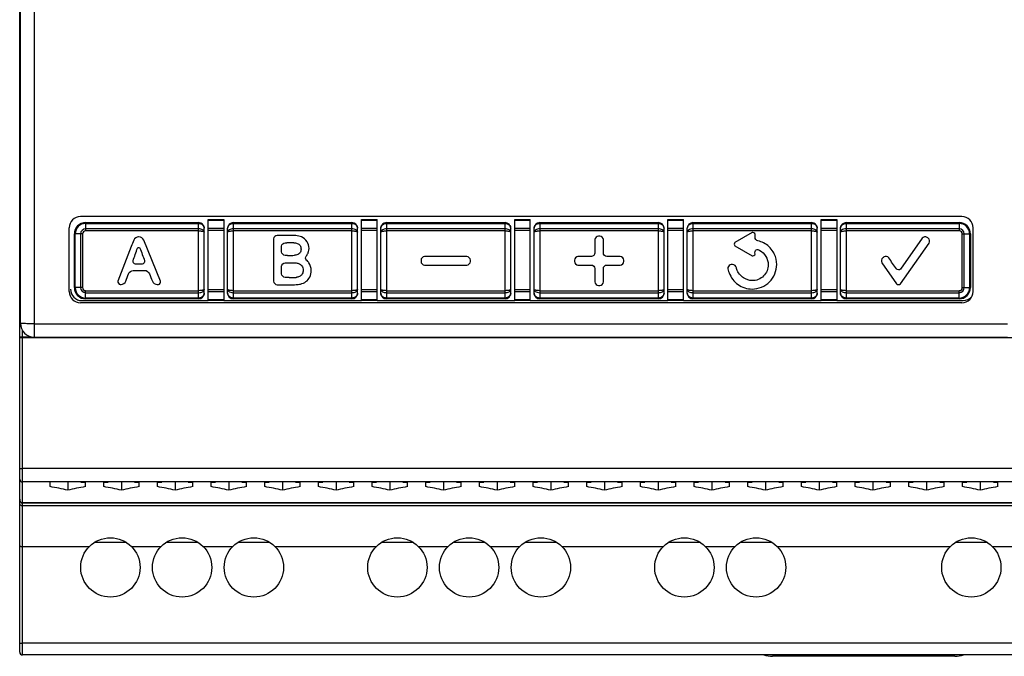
# Model space of a CAD drawing. Extents: x 0 to 420, y 0 to 297.
# Tile 4 of 9: x 144 to 214, y 105 to 150. Entities that reach past the tile are written whole.
import ezdxf

# ---------------------------------------------------------------- set-up
doc = ezdxf.new("R2010")
doc.units = 0
doc.header["$LTSCALE"] = 23.1
doc.layers.get('0').update_dxf_attribs({"linetype": 'CONTINUOUS'})
for name, color, linetype in [('02___PRT_ALL_AXES', 7, 'CONTINUOUS'), ('CHANFREINS', 7, 'CONTINUOUS'), ('CONGES', 7, 'CONTINUOUS')]:
    doc.layers.add(name, color=color, linetype=linetype)

msp = doc.modelspace()

# ---------------------------------------------------------------- linework, layer by layer
at = {"color": 9, "linetype": 'CONTINUOUS'}
for p, q in [((144.961, 127.11), (144.961, 172.11)), ((144.961, 128.067), (213.861, 128.067))]:
    msp.add_line(p, q, dxfattribs=at)
at = {"color": 7, "linetype": 'CONTINUOUS'}
for p, q in [((143.961, 128.11), (143.961, 171.11)), ((210.611, 135.66), (148.211, 135.66)), ((147.411, 130.36), (147.411, 134.86)), ((211.411, 130.36), (211.411, 134.86)), ((152.356, 134.22), (152.326, 134.22)), ((153.886, 131.09), (152.696, 133.99)), ((161.886, 134.08), (161.886, 131.08)), ((184.636, 134.03), (184.636, 133.08)), ((184.986, 134.28), (184.886, 134.28)), ((185.236, 133.08), (185.236, 134.03)), ((195.766, 134.53), (194.556, 133.83)), ((195.976, 134.18), (195.976, 134.4)), ((207.816, 134.13), (206.266, 131.94)), ((162.456, 133.16), (162.456, 133.56)), ((162.706, 133.81), (162.816, 133.81)), ((194.556, 133.58), (195.766, 132.88)), ((206.266, 130.9), (208.306, 133.78)), ((162.876, 132.91), (162.706, 132.91)), ((172.326, 132.58), (172.326, 132.48)), ((175.576, 132.83), (172.576, 132.83)), ((175.826, 132.48), (175.826, 132.58)), ((183.186, 132.58), (183.186, 132.48)), ((184.386, 132.83), (183.436, 132.83)), ((186.436, 132.83), (185.486, 132.83)), ((186.686, 132.48), (186.686, 132.58)), ((162.456, 131.6), (162.456, 132.14)), ((162.706, 132.38), (162.926, 132.38)), ((172.576, 132.23), (175.576, 132.23)), ((183.436, 132.23), (184.386, 132.23)), ((184.636, 131.98), (184.636, 131.03)), ((185.236, 131.03), (185.236, 131.98)), ((185.486, 132.23), (186.436, 132.23)), ((204.956, 132.39), (205.986, 130.9)), ((162.136, 130.83), (162.986, 130.83)), ((184.886, 130.78), (184.986, 130.78)), ((148.311, 129.71), (157.261, 129.71)), ((158.361, 129.71), (168.111, 129.71)), ((169.211, 129.71), (178.961, 129.71)), ((180.061, 129.71), (189.811, 129.71)), ((190.911, 129.71), (200.661, 129.71)), ((201.761, 129.71), (210.711, 129.71)), ((210.611, 129.56), (148.211, 129.56)), ((144.961, 127.11), (213.861, 127.11)), ((146.061, 116.528), (146.061, 116.816)), ((147.311, 116.86), (147.311, 116.276)), ((148.561, 116.528), (148.561, 116.816)), ((149.861, 116.528), (149.861, 116.816)), ((151.111, 116.86), (151.111, 116.276)), ((152.361, 116.528), (152.361, 116.816)), ((153.661, 116.528), (153.661, 116.816)), ((154.911, 116.86), (154.911, 116.276)), ((156.161, 116.528), (156.161, 116.816)), ((157.461, 116.528), (157.461, 116.816)), ((158.711, 116.86), (158.711, 116.276)), ((159.961, 116.528), (159.961, 116.816)), ((161.261, 116.528), (161.261, 116.816)), ((162.511, 116.86), (162.511, 116.276)), ((163.761, 116.528), (163.761, 116.816)), ((165.061, 116.528), (165.061, 116.816)), ((166.311, 116.86), (166.311, 116.276)), ((167.561, 116.528), (167.561, 116.816)), ((168.861, 116.528), (168.861, 116.816)), ((170.111, 116.86), (170.111, 116.276)), ((171.361, 116.528), (171.361, 116.816)), ((172.661, 116.528), (172.661, 116.816)), ((173.911, 116.86), (173.911, 116.276)), ((175.161, 116.528), (175.161, 116.816)), ((176.461, 116.528), (176.461, 116.816)), ((177.711, 116.86), (177.711, 116.276)), ((178.961, 116.528), (178.961, 116.816)), ((180.261, 116.528), (180.261, 116.816)), ((181.511, 116.86), (181.511, 116.276)), ((182.761, 116.528), (182.761, 116.816)), ((184.061, 116.528), (184.061, 116.816)), ((185.311, 116.86), (185.311, 116.276)), ((186.561, 116.528), (186.561, 116.816)), ((187.861, 116.528), (187.861, 116.816)), ((189.111, 116.86), (189.111, 116.276)), ((190.361, 116.528), (190.361, 116.816)), ((191.661, 116.528), (191.661, 116.816)), ((192.911, 116.86), (192.911, 116.276)), ((194.161, 116.528), (194.161, 116.816)), ((195.461, 116.528), (195.461, 116.816)), ((196.711, 116.86), (196.711, 116.276)), ((197.961, 116.528), (197.961, 116.816)), ((199.261, 116.528), (199.261, 116.816)), ((200.511, 116.86), (200.511, 116.276)), ((201.761, 116.528), (201.761, 116.816)), ((203.061, 116.528), (203.061, 116.816)), ((204.311, 116.86), (204.311, 116.276)), ((205.561, 116.528), (205.561, 116.816)), ((206.861, 116.528), (206.861, 116.816)), ((208.111, 116.86), (208.111, 116.276)), ((209.361, 116.528), (209.361, 116.816)), ((210.661, 116.528), (210.661, 116.816)), ((211.911, 116.86), (211.911, 116.276)), ((213.161, 116.528), (213.161, 116.816)), ((207.671, 104.51), (199.671, 104.51))]:
    msp.add_line(p, q, dxfattribs=at)
for centre, radius, start, end in [((148.211, 134.86), 0.8, 90, 180), ((210.611, 134.86), 0.8, 0, 90), ((162.551, -162.893), 297.222, 89.92, 90.08), ((162.945, 127.556), 6.773, 85.59241, 89.82637), ((162.8, 120.515), 13.294, 87.7765, 89.93197), ((162.86, 146.206), 13.297, 270.06822, 272.22331), ((163.231, 152.151), 20.803, 269.3252, 270.6748), ((163.026, 141.342), 10.513, 269.7828, 272.50873), ((148.211, 130.36), 0.8, 180, 270), ((210.611, 130.36), 0.8, 270, 360), ((144.961, 128.11), 1, 180, 270), ((197.221, 106.51), 2, 251.91808, 270), ((210.121, 106.51), 2, 270, 288.08192)]:
    msp.add_arc(centre, radius, start, end, dxfattribs=at)
for centre, start_param, end_param in [((142.114, 108.86), 1.186349, 1.281961), ((152.508, 108.86), 1.859632, 1.955244), ((147.114, 108.86), 1.466192, 1.48875), ((151.308, 108.86), 1.652843, 1.675401), ((145.914, 108.86), 1.186349, 1.281961), ((156.308, 108.86), 1.859632, 1.955244), ((150.914, 108.86), 1.466192, 1.48875), ((155.108, 108.86), 1.652843, 1.675401), ((149.714, 108.86), 1.186349, 1.281961), ((160.108, 108.86), 1.859632, 1.955244), ((154.714, 108.86), 1.466192, 1.48875), ((158.908, 108.86), 1.652843, 1.675401), ((153.514, 108.86), 1.186349, 1.281961), ((163.908, 108.86), 1.859632, 1.955244), ((158.514, 108.86), 1.466192, 1.48875), ((162.708, 108.86), 1.652843, 1.675401), ((157.314, 108.86), 1.186349, 1.281961), ((167.708, 108.86), 1.859632, 1.955244), ((162.314, 108.86), 1.466192, 1.48875), ((166.508, 108.86), 1.652843, 1.675401), ((161.114, 108.86), 1.186349, 1.281961), ((171.508, 108.86), 1.859632, 1.955244), ((166.114, 108.86), 1.466192, 1.48875), ((170.308, 108.86), 1.652843, 1.675401), ((164.914, 108.86), 1.186349, 1.281961), ((175.308, 108.86), 1.859632, 1.955244), ((169.914, 108.86), 1.466192, 1.48875), ((174.108, 108.86), 1.652843, 1.675401), ((168.714, 108.86), 1.186349, 1.281961), ((179.108, 108.86), 1.859632, 1.955244), ((173.714, 108.86), 1.466192, 1.48875), ((177.908, 108.86), 1.652843, 1.675401), ((172.514, 108.86), 1.186349, 1.281961), ((182.908, 108.86), 1.859632, 1.955244), ((177.514, 108.86), 1.466192, 1.48875), ((181.708, 108.86), 1.652843, 1.675401), ((176.314, 108.86), 1.186349, 1.281961), ((186.708, 108.86), 1.859632, 1.955244), ((181.314, 108.86), 1.466192, 1.48875), ((185.508, 108.86), 1.652843, 1.675401), ((180.114, 108.86), 1.186349, 1.281961), ((190.508, 108.86), 1.859632, 1.955244), ((185.114, 108.86), 1.466192, 1.48875), ((189.308, 108.86), 1.652843, 1.675401), ((183.914, 108.86), 1.186349, 1.281961), ((194.308, 108.86), 1.859632, 1.955244), ((188.914, 108.86), 1.466192, 1.48875), ((193.108, 108.86), 1.652843, 1.675401), ((187.714, 108.86), 1.186349, 1.281961), ((198.108, 108.86), 1.859632, 1.955244), ((192.714, 108.86), 1.466192, 1.48875), ((196.908, 108.86), 1.652843, 1.675401), ((191.514, 108.86), 1.186349, 1.281961), ((201.908, 108.86), 1.859632, 1.955244), ((196.514, 108.86), 1.466192, 1.48875), ((200.708, 108.86), 1.652843, 1.675401), ((195.314, 108.86), 1.186349, 1.281961), ((205.708, 108.86), 1.859632, 1.955244), ((200.314, 108.86), 1.466192, 1.48875), ((204.508, 108.86), 1.652843, 1.675401), ((199.114, 108.86), 1.186349, 1.281961), ((209.508, 108.86), 1.859632, 1.955244), ((204.114, 108.86), 1.466192, 1.48875), ((208.308, 108.86), 1.652843, 1.675401), ((202.914, 108.86), 1.186349, 1.281961), ((213.308, 108.86), 1.859632, 1.955244), ((207.914, 108.86), 1.466192, 1.48875), ((212.108, 108.86), 1.652843, 1.675401), ((206.714, 108.86), 1.186349, 1.281961), ((217.108, 108.86), 1.859632, 1.955244), ((211.714, 108.86), 1.466192, 1.48875)]:
    msp.add_ellipse(centre, major_axis=(13.856, 0), ratio=0.57735, start_param=start_param, end_param=end_param, dxfattribs=at)
for points in [[(195.976, 134.4), (195.976, 134.482), (195.837, 134.571), (195.766, 134.53)], [(152.326, 134.22), (152.189, 134.221), (152.035, 134.117), (151.986, 133.99)], [(152.696, 133.99), (152.644, 134.116), (152.493, 134.219), (152.356, 134.22)], [(162.136, 134.33), (162.018, 134.33), (161.886, 134.197), (161.886, 134.08)], [(184.886, 134.28), (184.768, 134.28), (184.636, 134.147), (184.636, 134.03)], [(185.236, 134.03), (185.236, 134.147), (185.104, 134.28), (184.986, 134.28)], [(196.176, 133.94), (196.074, 133.96), (195.976, 134.075), (195.976, 134.18)], [(208.166, 134.19), (208.069, 134.257), (207.884, 134.226), (207.816, 134.13)], [(208.246, 134.13), (208.218, 134.149), (208.193, 134.17), (208.166, 134.19)], [(208.306, 133.78), (208.374, 133.876), (208.343, 134.062), (208.246, 134.13)], [(151.936, 132.53), (152.041, 132.83), (152.15, 133.129), (152.256, 133.43)], [(152.256, 133.43), (152.274, 133.483), (152.406, 133.483), (152.426, 133.43)], [(152.426, 133.43), (152.536, 133.13), (152.645, 132.829), (152.756, 132.53)], [(162.456, 133.56), (162.456, 133.677), (162.588, 133.81), (162.706, 133.81)], [(162.706, 132.91), (162.588, 132.91), (162.456, 133.042), (162.456, 133.16)], [(194.556, 133.83), (194.484, 133.788), (194.484, 133.621), (194.556, 133.58)], [(196.176, 133.33), (196.226, 133.315), (196.27, 133.285), (196.316, 133.26)], [(152.106, 132.29), (152.008, 132.29), (151.903, 132.437), (151.936, 132.53)], [(152.756, 132.53), (152.79, 132.438), (152.684, 132.287), (152.586, 132.29)], [(164.226, 132.58), (164.144, 132.626), (164.133, 132.801), (164.206, 132.86)], [(164.386, 132.38), (164.334, 132.448), (164.3, 132.537), (164.226, 132.58)], [(172.576, 132.83), (172.458, 132.83), (172.326, 132.697), (172.326, 132.58)], [(172.326, 132.48), (172.326, 132.362), (172.458, 132.23), (172.576, 132.23)], [(175.826, 132.58), (175.826, 132.697), (175.694, 132.83), (175.576, 132.83)], [(175.576, 132.23), (175.694, 132.23), (175.826, 132.362), (175.826, 132.48)], [(183.436, 132.83), (183.318, 132.83), (183.186, 132.697), (183.186, 132.58)], [(183.186, 132.48), (183.186, 132.362), (183.318, 132.23), (183.436, 132.23)], [(184.636, 133.08), (184.636, 132.962), (184.504, 132.83), (184.386, 132.83)], [(185.486, 132.83), (185.368, 132.83), (185.236, 132.962), (185.236, 133.08)], [(186.686, 132.58), (186.686, 132.697), (186.554, 132.83), (186.436, 132.83)], [(186.436, 132.23), (186.554, 132.23), (186.686, 132.362), (186.686, 132.48)], [(195.766, 132.88), (195.836, 132.839), (195.975, 132.919), (195.976, 133)], [(205.016, 132.74), (204.919, 132.672), (204.888, 132.487), (204.956, 132.39)], [(205.106, 132.8), (205.076, 132.779), (205.045, 132.76), (205.016, 132.74)], [(205.446, 132.74), (205.381, 132.835), (205.2, 132.865), (205.106, 132.8)], [(205.986, 131.95), (205.806, 132.213), (205.625, 132.476), (205.446, 132.74)], [(151.616, 131.61), (151.662, 131.737), (151.81, 131.847), (151.946, 131.85)], [(151.946, 131.85), (152.216, 131.854), (152.486, 131.85), (152.756, 131.85)], [(152.586, 132.29), (152.426, 132.294), (152.266, 132.29), (152.106, 132.29)], [(152.756, 131.85), (152.894, 131.848), (153.046, 131.739), (153.096, 131.61)], [(162.456, 132.14), (162.456, 132.255), (162.59, 132.38), (162.706, 132.38)], [(162.926, 132.38), (163.094, 132.38), (163.262, 132.384), (163.431, 132.38)], [(184.386, 132.23), (184.504, 132.23), (184.636, 132.097), (184.636, 131.98)], [(185.236, 131.98), (185.236, 132.097), (185.368, 132.23), (185.486, 132.23)], [(194.386, 132.26), (194.352, 132.259), (194.319, 132.26), (194.286, 132.26)], [(194.656, 132.03), (194.645, 132.147), (194.504, 132.261), (194.386, 132.26)], [(194.686, 131.92), (194.674, 131.956), (194.666, 131.993), (194.656, 132.03)], [(195.171, 131.321), (194.943, 131.468), (194.761, 131.682), (194.686, 131.92)], [(206.266, 131.94), (206.212, 131.863), (206.038, 131.872), (205.986, 131.95)], [(150.866, 131.09), (150.831, 131), (150.93, 130.851), (151.026, 130.85)], [(151.086, 130.85), (151.224, 130.85), (151.378, 130.959), (151.426, 131.09)], [(151.426, 131.09), (151.489, 131.263), (151.553, 131.436), (151.616, 131.61)], [(153.096, 131.61), (153.163, 131.435), (153.239, 131.264), (153.306, 131.09)], [(153.306, 131.09), (153.356, 130.96), (153.507, 130.851), (153.646, 130.85)], [(153.736, 130.85), (153.83, 130.853), (153.921, 131.002), (153.886, 131.09)], [(161.886, 131.08), (161.886, 130.962), (162.018, 130.83), (162.136, 130.83)], [(162.706, 131.35), (162.588, 131.35), (162.456, 131.482), (162.456, 131.6)], [(162.986, 131.35), (162.892, 131.351), (162.799, 131.35), (162.706, 131.35)], [(151.026, 130.85), (151.046, 130.849), (151.066, 130.85), (151.086, 130.85)], [(153.646, 130.85), (153.676, 130.849), (153.706, 130.85), (153.736, 130.85)], [(184.636, 131.03), (184.636, 130.912), (184.768, 130.78), (184.886, 130.78)], [(184.986, 130.78), (185.104, 130.78), (185.236, 130.912), (185.236, 131.03)], [(205.986, 130.9), (206.039, 130.823), (206.212, 130.823), (206.266, 130.9)]]:
    msp.add_open_spline(points, degree=3, dxfattribs=at)
for points, knots in [([(151.986, 133.99), (151.928, 133.838), (151.553, 132.872), (151.179, 131.906), (150.866, 131.09)], [0, 0, 0, 0, 0.15625, 1, 1, 1, 1]), ([(164.206, 132.86), (164.234, 132.89), (164.289, 132.998), (164.379, 133.172), (164.42, 133.496), (164.295, 133.915), (163.912, 134.247), (163.601, 134.298), (163.466, 134.31)], [0, 0, 0, 0, 0.062264, 0.178009, 0.291903, 0.539691, 0.798075, 1, 1, 1, 1]), ([(197.337, 133.024), (197.312, 133.075), (197.135, 133.396), (196.747, 133.764), (196.316, 133.905), (196.176, 133.94)], [0, 0, 0, 0, 0.109391, 0.714349, 1, 1, 1, 1]), ([(163.316, 133.8), (163.399, 133.797), (163.568, 133.789), (163.794, 133.623), (163.851, 133.351), (163.809, 133.162), (163.756, 133.09)], [0, 0, 0, 0, 0.239492, 0.477847, 0.740715, 1, 1, 1, 1]), ([(196.316, 133.26), (196.655, 133.074), (197.088, 132.352), (196.659, 131.376), (195.871, 131.022), (195.353, 131.203), (195.171, 131.321)], [0, 0, 0, 0, 0.331395, 0.580118, 0.828664, 1, 1, 1, 1]), ([(195.976, 133), (195.963, 133.062), (195.939, 133.21), (196.098, 133.351), (196.176, 133.33)], [0, 0, 0, 0, 0.443265, 1, 1, 1, 1]), ([(163.756, 133.09), (163.703, 133.018), (163.568, 132.943), (163.429, 132.923), (163.376, 132.92)], [0, 0, 0, 0, 0.624396, 1, 1, 1, 1]), ([(194.146, 131.67), (194.264, 131.347), (194.716, 130.754), (195.866, 130.383), (197.139, 130.902), (197.621, 132.082), (197.453, 132.789), (197.337, 133.024)], [0, 0, 0, 0, 0.186861, 0.37794, 0.618574, 0.85932, 1, 1, 1, 1]), ([(163.431, 132.38), (163.508, 132.375), (163.683, 132.349), (163.931, 132.18), (164.004, 131.879), (163.946, 131.612), (163.774, 131.415), (163.595, 131.372), (163.494, 131.352), (163.476, 131.35)], [0, 0, 0, 0, 0.141714, 0.323039, 0.511664, 0.673569, 0.810796, 0.96632, 1, 1, 1, 1]), ([(163.486, 130.84), (163.588, 130.846), (163.83, 130.875), (164.201, 131.02), (164.48, 131.382), (164.6, 131.866), (164.5, 132.229), (164.386, 132.38)], [0, 0, 0, 0, 0.140863, 0.333535, 0.525973, 0.74136, 1, 1, 1, 1]), ([(194.286, 132.26), (194.184, 132.259), (193.961, 132.025), (194.1, 131.794), (194.146, 131.67)], [0, 0, 0, 0, 0.435024, 1, 1, 1, 1])]:
    msp.add_open_spline(points, degree=3, knots=knots, dxfattribs=at)
at = {"color": 9, "linetype": 'CONTINUOUS'}
msp.add_open_spline([(144.961, 128.067), (144.896, 128.067), (144.768, 128.068), (144.583, 128.07), (144.412, 128.074), (144.263, 128.079), (144.154, 128.084), (144.082, 128.089), (144.04, 128.093), (144.007, 128.097), (143.982, 128.101), (143.969, 128.104), (143.961, 128.107), (143.961, 128.11)], degree=3, knots=[0, 0, 0, 0, 0.194283, 0.38148, 0.553808, 0.70489, 0.829038, 0.879434, 0.92143, 0.954622, 0.978708, 0.993643, 1, 1, 1, 1], dxfattribs=at)
at = {"layer": '02___PRT_ALL_AXES', "color": 9, "linetype": 'CONTINUOUS'}
for p, q in [((151.467, 112.571), (149.195, 112.571)), ((151.817, 112.293), (153.924, 112.293)), ((156.547, 112.571), (154.275, 112.571)), ((156.897, 112.293), (159.004, 112.293)), ((161.627, 112.571), (159.355, 112.571)), ((161.977, 112.293), (169.164, 112.293)), ((171.787, 112.571), (169.515, 112.571)), ((172.137, 112.293), (174.244, 112.293)), ((176.867, 112.571), (174.595, 112.571)), ((177.217, 112.293), (179.324, 112.293)), ((181.947, 112.571), (179.675, 112.571)), ((182.297, 112.293), (189.484, 112.293)), ((192.107, 112.571), (189.835, 112.571)), ((192.457, 112.293), (194.564, 112.293)), ((197.187, 112.571), (194.915, 112.571)), ((197.537, 112.293), (209.804, 112.293)), ((212.427, 112.571), (210.155, 112.571)), ((212.777, 112.293), (214.884, 112.293))]:
    msp.add_line(p, q, dxfattribs=at)
at = {"layer": '02___PRT_ALL_AXES', "color": 7, "linetype": 'CONTINUOUS'}
for centre in [(150.331, 110.81), (155.411, 110.81), (160.491, 110.81), (170.651, 110.81), (175.731, 110.81), (180.811, 110.81), (190.971, 110.81), (196.051, 110.81), (211.291, 110.81)]:
    msp.add_circle(centre, 2.1, dxfattribs=at)
at = {"layer": 'CHANFREINS', "color": 7, "linetype": 'CONTINUOUS'}
for p, q in [((199.171, 104.51), (199.171, 104.61)), ((199.671, 104.51), (199.671, 104.61)), ((207.671, 104.61), (207.671, 104.51)), ((208.171, 104.61), (208.171, 104.51)), ((199.671, 104.51), (197.221, 104.51)), ((210.121, 104.51), (207.671, 104.51))]:
    msp.add_line(p, q, dxfattribs=at)
at = {"layer": 'CONGES', "color": 7, "linetype": 'CONTINUOUS'}
for p, q in [((143.911, 104.81), (143.911, 194.41)), ((157.261, 129.71), (157.261, 135.46)), ((157.261, 135.46), (158.361, 135.46)), ((158.361, 135.46), (158.361, 129.71)), ((168.111, 129.71), (168.111, 135.46)), ((168.111, 135.46), (169.211, 135.46)), ((169.211, 129.71), (169.211, 135.46)), ((178.961, 129.71), (178.961, 135.46)), ((178.961, 135.46), (180.061, 135.46)), ((180.061, 129.71), (180.061, 135.46)), ((189.811, 129.71), (189.811, 135.46)), ((189.811, 135.46), (190.911, 135.46)), ((190.911, 129.71), (190.911, 135.46)), ((200.661, 135.46), (201.761, 135.46)), ((200.661, 129.71), (200.661, 135.46)), ((201.761, 135.46), (201.761, 129.71)), ((148.581, 135.23), (156.581, 135.23)), ((156.981, 130.23), (156.981, 134.83)), ((158.631, 130.23), (158.631, 134.83)), ((159.031, 135.23), (167.431, 135.23)), ((167.831, 130.23), (167.831, 134.83)), ((169.481, 130.23), (169.481, 134.83)), ((169.881, 135.23), (178.281, 135.23)), ((178.681, 130.23), (178.681, 134.83)), ((180.331, 130.23), (180.331, 134.83)), ((180.731, 135.23), (189.131, 135.23)), ((189.531, 130.23), (189.531, 134.83)), ((191.181, 130.23), (191.181, 134.83)), ((191.581, 135.23), (199.981, 135.23)), ((200.381, 130.23), (200.381, 134.83)), ((202.031, 130.23), (202.031, 134.83)), ((202.431, 135.23), (210.431, 135.23)), ((147.781, 130.63), (147.781, 134.43)), ((211.231, 134.43), (211.231, 130.63)), ((156.581, 129.83), (148.581, 129.83)), ((158.361, 129.71), (157.261, 129.71)), ((167.431, 129.83), (159.031, 129.83)), ((169.211, 129.71), (168.111, 129.71)), ((178.281, 129.83), (169.881, 129.83)), ((180.061, 129.71), (178.961, 129.71)), ((189.131, 129.83), (180.731, 129.83)), ((190.911, 129.71), (189.811, 129.71)), ((199.981, 129.83), (191.581, 129.83)), ((201.761, 129.71), (200.661, 129.71)), ((210.431, 129.83), (202.431, 129.83)), ((268.311, 116.86), (144.111, 116.86)), ((268.311, 115.357), (144.111, 115.357)), ((268.311, 104.61), (144.111, 104.61))]:
    msp.add_line(p, q, dxfattribs=at)
at = {"layer": 'CONGES', "color": 9, "linetype": 'CONTINUOUS'}
for p, q in [((157.261, 135.401), (158.361, 135.401)), ((168.111, 135.401), (169.211, 135.401)), ((178.961, 135.401), (180.061, 135.401)), ((189.811, 135.401), (190.911, 135.401)), ((200.661, 135.401), (201.761, 135.401)), ((148.581, 135.23), (148.581, 134.647)), ((148.581, 135.171), (156.581, 135.171)), ((156.581, 134.788), (148.581, 134.788)), ((156.581, 134.647), (148.581, 134.647)), ((156.581, 129.83), (156.581, 135.23)), ((158.361, 134.818), (157.261, 134.818)), ((158.361, 134.677), (157.261, 134.677)), ((159.031, 135.23), (159.031, 129.83)), ((159.031, 135.171), (167.431, 135.171)), ((167.431, 134.788), (159.031, 134.788)), ((167.431, 134.647), (159.031, 134.647)), ((167.431, 129.83), (167.431, 135.23)), ((169.211, 134.818), (168.111, 134.818)), ((169.211, 134.677), (168.111, 134.677)), ((169.881, 135.23), (169.881, 129.83)), ((169.881, 135.171), (178.281, 135.171)), ((178.281, 134.788), (169.881, 134.788)), ((178.281, 134.647), (169.881, 134.647)), ((178.281, 129.83), (178.281, 135.23)), ((180.061, 134.818), (178.961, 134.818)), ((180.061, 134.677), (178.961, 134.677)), ((180.731, 135.23), (180.731, 129.83)), ((180.731, 135.171), (189.131, 135.171)), ((189.131, 134.788), (180.731, 134.788)), ((189.131, 134.647), (180.731, 134.647)), ((189.131, 129.83), (189.131, 135.23)), ((190.911, 134.818), (189.811, 134.818)), ((190.911, 134.677), (189.811, 134.677)), ((191.581, 135.23), (191.581, 129.83)), ((191.581, 135.171), (199.981, 135.171)), ((199.981, 134.788), (191.581, 134.788)), ((199.981, 134.647), (191.581, 134.647)), ((199.981, 129.83), (199.981, 135.23)), ((201.761, 134.818), (200.661, 134.818)), ((201.761, 134.677), (200.661, 134.677)), ((202.431, 135.23), (202.431, 129.83)), ((202.431, 135.171), (210.431, 135.171)), ((210.431, 134.788), (202.431, 134.788)), ((210.431, 134.647), (202.431, 134.647)), ((210.431, 135.23), (210.431, 134.647)), ((148.364, 134.43), (147.781, 134.43)), ((147.839, 130.63), (147.839, 134.43)), ((148.222, 134.43), (148.222, 130.63)), ((148.364, 134.43), (148.364, 130.63)), ((210.648, 134.43), (211.231, 134.43)), ((210.648, 130.63), (210.648, 134.43)), ((210.789, 130.63), (210.789, 134.43)), ((211.172, 134.43), (211.172, 130.63)), ((148.364, 130.63), (147.781, 130.63)), ((148.581, 129.83), (148.581, 130.412)), ((148.581, 130.412), (156.581, 130.412)), ((157.261, 130.492), (158.361, 130.492)), ((159.031, 130.412), (167.431, 130.412)), ((168.111, 130.492), (169.211, 130.492)), ((169.881, 130.412), (178.281, 130.412)), ((178.961, 130.492), (180.061, 130.492)), ((180.731, 130.412), (189.131, 130.412)), ((189.811, 130.492), (190.911, 130.492)), ((191.581, 130.412), (199.981, 130.412)), ((200.661, 130.492), (201.761, 130.492)), ((202.431, 130.412), (210.431, 130.412)), ((210.431, 129.83), (210.431, 130.412)), ((210.648, 130.63), (211.231, 130.63)), ((148.581, 130.271), (156.581, 130.271)), ((156.581, 129.888), (148.581, 129.888)), ((157.261, 130.351), (158.361, 130.351)), ((158.361, 129.768), (157.261, 129.768)), ((159.031, 130.271), (167.431, 130.271)), ((167.431, 129.888), (159.031, 129.888)), ((168.111, 130.351), (169.211, 130.351)), ((169.211, 129.768), (168.111, 129.768)), ((169.881, 130.271), (178.281, 130.271)), ((178.281, 129.888), (169.881, 129.888)), ((178.961, 130.351), (180.061, 130.351)), ((180.061, 129.768), (178.961, 129.768)), ((180.731, 130.271), (189.131, 130.271)), ((189.131, 129.888), (180.731, 129.888)), ((189.811, 130.351), (190.911, 130.351)), ((190.911, 129.768), (189.811, 129.768)), ((191.581, 130.271), (199.981, 130.271)), ((199.981, 129.888), (191.581, 129.888)), ((200.661, 130.351), (201.761, 130.351)), ((201.761, 129.768), (200.661, 129.768)), ((202.431, 130.271), (210.431, 130.271)), ((210.431, 129.888), (202.431, 129.888)), ((144.111, 104.61), (144.111, 127.589)), ((143.911, 127.136), (144.747, 127.136)), ((268.311, 127.083), (144.111, 127.083)), ((268.311, 117.807), (144.111, 117.807)), ((268.311, 115.375), (144.111, 115.375)), ((144.111, 115.194), (268.311, 115.194)), ((144.111, 112.293), (148.844, 112.293)), ((268.311, 105.436), (144.111, 105.436))]:
    msp.add_line(p, q, dxfattribs=at)
at = {"layer": 'CONGES', "color": 7, "linetype": 'CONTINUOUS'}
msp.add_lwpolyline([(143.911, 115.647), (143.913, 115.603), (143.921, 115.552), (143.935, 115.503), (143.956, 115.459), (143.982, 115.42), (144.015, 115.389), (144.054, 115.367), (144.096, 115.357), (144.111, 115.357)], dxfattribs=at)
for centre, radius, start, end in [((148.581, 134.43), 0.8, 90, 180), ((156.581, 134.83), 0.4, 0, 90), ((159.031, 134.83), 0.4, 90, 180), ((167.431, 134.83), 0.4, 0, 90), ((169.881, 134.83), 0.4, 90, 180), ((178.281, 134.83), 0.4, 0, 90), ((180.731, 134.83), 0.4, 90, 180), ((189.131, 134.83), 0.4, 0, 90), ((191.581, 134.83), 0.4, 90, 180), ((199.981, 134.83), 0.4, 0, 90), ((202.431, 134.83), 0.4, 90, 180), ((210.431, 134.43), 0.8, 0, 90), ((148.311, 130.51), 0.8, 180, 270), ((148.581, 130.63), 0.8, 180, 270), ((210.431, 130.63), 0.8, 270, 360), ((156.581, 130.23), 0.4, 270, 360), ((159.031, 130.23), 0.4, 180, 270), ((167.431, 130.23), 0.4, 270, 360), ((169.881, 130.23), 0.4, 180, 270), ((178.281, 130.23), 0.4, 270, 360), ((180.731, 130.23), 0.4, 180, 270), ((189.131, 130.23), 0.4, 270, 360), ((191.581, 130.23), 0.4, 180, 270), ((199.981, 130.23), 0.4, 270, 360), ((202.431, 130.23), 0.4, 180, 270), ((210.711, 130.51), 0.8, 270, 320.48311), ((144.111, 117.06), 0.2, 180, 270), ((144.111, 104.81), 0.2, 180, 270)]:
    msp.add_arc(centre, radius, start, end, dxfattribs=at)
at = {"layer": 'CONGES', "color": 9, "linetype": 'CONTINUOUS'}
for centre, radius, start, end in [((148.581, 134.43), 0.741, 90.00001, 180), ((148.581, 134.43), 0.359, 90, 180), ((148.581, 134.43), 0.217, 90, 180), ((210.431, 134.43), 0.741, 0, 90), ((210.431, 134.43), 0.359, 0, 90), ((210.431, 134.43), 0.217, 0, 90), ((148.581, 130.63), 0.741, 180, 270), ((148.581, 130.63), 0.359, 180, 270), ((148.581, 130.63), 0.217, 180, 270), ((210.431, 130.63), 0.741, 270.00001, 360), ((210.431, 130.63), 0.359, 270, 360), ((210.431, 130.63), 0.217, 270, 360)]:
    msp.add_arc(centre, radius, start, end, dxfattribs=at)
for points, knots in [([(156.581, 135.171), (156.633, 135.171), (156.736, 135.154), (156.869, 135.079), (156.959, 134.966), (156.981, 134.874), (156.981, 134.83)], [0, 0, 0, 0, 0.270478, 0.529036, 0.770661, 1, 1, 1, 1]), ([(156.981, 134.564), (156.981, 134.578), (156.975, 134.609), (156.952, 134.652), (156.914, 134.691), (156.844, 134.738), (156.731, 134.778), (156.633, 134.788), (156.581, 134.788)], [0, 0, 0, 0, 0.087945, 0.183102, 0.289594, 0.409819, 0.68823, 1, 1, 1, 1]), ([(156.581, 134.647), (156.632, 134.647), (156.707, 134.644), (156.802, 134.633), (156.862, 134.624), (156.912, 134.611), (156.951, 134.597), (156.981, 134.578), (156.981, 134.564)], [0, 0, 0, 0, 0.368833, 0.535366, 0.68169, 0.803178, 0.896584, 1, 1, 1, 1]), ([(158.631, 134.83), (158.631, 134.874), (158.653, 134.966), (158.743, 135.079), (158.876, 135.154), (158.979, 135.171), (159.031, 135.171)], [0, 0, 0, 0, 0.229533, 0.471204, 0.72975, 1, 1, 1, 1]), ([(159.031, 134.788), (158.979, 134.788), (158.881, 134.778), (158.768, 134.738), (158.698, 134.691), (158.66, 134.652), (158.636, 134.609), (158.631, 134.578), (158.631, 134.564)], [0, 0, 0, 0, 0.311782, 0.590174, 0.710405, 0.816902, 0.912061, 1, 1, 1, 1]), ([(158.631, 134.564), (158.631, 134.578), (158.661, 134.597), (158.7, 134.611), (158.75, 134.624), (158.81, 134.633), (158.904, 134.644), (158.979, 134.647), (159.031, 134.647)], [0, 0, 0, 0, 0.103415, 0.19682, 0.318311, 0.464632, 0.631163, 1, 1, 1, 1]), ([(167.431, 135.171), (167.483, 135.171), (167.586, 135.154), (167.719, 135.079), (167.809, 134.966), (167.831, 134.874), (167.831, 134.83)], [0, 0, 0, 0, 0.270478, 0.529036, 0.770661, 1, 1, 1, 1]), ([(167.831, 134.564), (167.831, 134.578), (167.825, 134.609), (167.802, 134.652), (167.764, 134.691), (167.694, 134.738), (167.581, 134.778), (167.483, 134.788), (167.431, 134.788)], [0, 0, 0, 0, 0.087945, 0.183102, 0.289594, 0.409819, 0.68823, 1, 1, 1, 1]), ([(167.431, 134.647), (167.482, 134.647), (167.557, 134.644), (167.652, 134.633), (167.712, 134.624), (167.762, 134.611), (167.801, 134.597), (167.831, 134.578), (167.831, 134.564)], [0, 0, 0, 0, 0.368833, 0.535366, 0.68169, 0.803178, 0.896584, 1, 1, 1, 1]), ([(169.481, 134.83), (169.481, 134.874), (169.503, 134.966), (169.593, 135.079), (169.726, 135.154), (169.829, 135.171), (169.881, 135.171)], [0, 0, 0, 0, 0.229533, 0.471204, 0.72975, 1, 1, 1, 1]), ([(169.881, 134.788), (169.829, 134.788), (169.731, 134.778), (169.618, 134.738), (169.548, 134.691), (169.51, 134.652), (169.486, 134.609), (169.481, 134.578), (169.481, 134.564)], [0, 0, 0, 0, 0.311782, 0.590174, 0.710405, 0.816902, 0.912061, 1, 1, 1, 1]), ([(169.481, 134.564), (169.481, 134.578), (169.511, 134.597), (169.55, 134.611), (169.6, 134.624), (169.66, 134.633), (169.754, 134.644), (169.829, 134.647), (169.881, 134.647)], [0, 0, 0, 0, 0.103415, 0.19682, 0.318311, 0.464632, 0.631163, 1, 1, 1, 1]), ([(178.281, 135.171), (178.333, 135.171), (178.436, 135.154), (178.569, 135.079), (178.659, 134.966), (178.681, 134.874), (178.681, 134.83)], [0, 0, 0, 0, 0.270478, 0.529036, 0.770661, 1, 1, 1, 1]), ([(178.681, 134.564), (178.681, 134.578), (178.675, 134.609), (178.652, 134.652), (178.614, 134.691), (178.544, 134.738), (178.431, 134.778), (178.333, 134.788), (178.281, 134.788)], [0, 0, 0, 0, 0.087945, 0.183102, 0.289594, 0.409819, 0.68823, 1, 1, 1, 1]), ([(178.281, 134.647), (178.332, 134.647), (178.407, 134.644), (178.502, 134.633), (178.562, 134.624), (178.612, 134.611), (178.651, 134.597), (178.681, 134.578), (178.681, 134.564)], [0, 0, 0, 0, 0.368833, 0.535366, 0.68169, 0.803178, 0.896584, 1, 1, 1, 1]), ([(180.331, 134.83), (180.331, 134.874), (180.353, 134.966), (180.443, 135.079), (180.576, 135.154), (180.679, 135.171), (180.731, 135.171)], [0, 0, 0, 0, 0.229533, 0.471204, 0.72975, 1, 1, 1, 1]), ([(180.731, 134.788), (180.679, 134.788), (180.581, 134.778), (180.468, 134.738), (180.398, 134.691), (180.36, 134.652), (180.336, 134.609), (180.331, 134.578), (180.331, 134.564)], [0, 0, 0, 0, 0.311782, 0.590174, 0.710405, 0.816902, 0.912061, 1, 1, 1, 1]), ([(180.331, 134.564), (180.331, 134.578), (180.361, 134.597), (180.4, 134.611), (180.45, 134.624), (180.51, 134.633), (180.604, 134.644), (180.679, 134.647), (180.731, 134.647)], [0, 0, 0, 0, 0.103415, 0.19682, 0.318311, 0.464632, 0.631163, 1, 1, 1, 1]), ([(189.131, 135.171), (189.183, 135.171), (189.286, 135.154), (189.419, 135.079), (189.509, 134.966), (189.531, 134.874), (189.531, 134.83)], [0, 0, 0, 0, 0.270478, 0.529036, 0.770661, 1, 1, 1, 1]), ([(189.531, 134.564), (189.531, 134.578), (189.525, 134.609), (189.502, 134.652), (189.464, 134.691), (189.394, 134.738), (189.281, 134.778), (189.183, 134.788), (189.131, 134.788)], [0, 0, 0, 0, 0.087945, 0.183102, 0.289594, 0.409819, 0.68823, 1, 1, 1, 1]), ([(189.131, 134.647), (189.182, 134.647), (189.257, 134.644), (189.352, 134.633), (189.412, 134.624), (189.462, 134.611), (189.501, 134.597), (189.531, 134.578), (189.531, 134.564)], [0, 0, 0, 0, 0.368833, 0.535366, 0.68169, 0.803178, 0.896584, 1, 1, 1, 1]), ([(191.181, 134.83), (191.181, 134.874), (191.203, 134.966), (191.293, 135.079), (191.426, 135.154), (191.529, 135.171), (191.581, 135.171)], [0, 0, 0, 0, 0.229533, 0.471204, 0.72975, 1, 1, 1, 1]), ([(191.259, 134.697), (191.236, 134.679), (191.197, 134.641), (191.181, 134.588), (191.181, 134.564)], [0, 0, 0, 0, 0.541324, 1, 1, 1, 1]), ([(191.181, 134.564), (191.181, 134.578), (191.211, 134.597), (191.25, 134.611), (191.3, 134.624), (191.36, 134.633), (191.454, 134.644), (191.529, 134.647), (191.581, 134.647)], [0, 0, 0, 0, 0.103415, 0.19682, 0.318311, 0.464632, 0.631163, 1, 1, 1, 1]), ([(191.581, 134.788), (191.52, 134.788), (191.406, 134.774), (191.3, 134.728), (191.259, 134.697)], [0, 0, 0, 0, 0.539326, 1, 1, 1, 1]), ([(199.981, 135.171), (200.033, 135.171), (200.136, 135.154), (200.269, 135.079), (200.359, 134.966), (200.381, 134.874), (200.381, 134.83)], [0, 0, 0, 0, 0.270478, 0.529036, 0.770661, 1, 1, 1, 1]), ([(200.381, 134.564), (200.381, 134.578), (200.375, 134.609), (200.352, 134.652), (200.314, 134.691), (200.244, 134.738), (200.131, 134.778), (200.033, 134.788), (199.981, 134.788)], [0, 0, 0, 0, 0.087945, 0.183102, 0.289594, 0.409819, 0.68823, 1, 1, 1, 1]), ([(199.981, 134.647), (200.032, 134.647), (200.107, 134.644), (200.202, 134.633), (200.262, 134.624), (200.312, 134.611), (200.351, 134.597), (200.381, 134.578), (200.381, 134.564)], [0, 0, 0, 0, 0.368833, 0.535366, 0.68169, 0.803178, 0.896584, 1, 1, 1, 1]), ([(202.031, 134.83), (202.031, 134.874), (202.053, 134.966), (202.143, 135.079), (202.276, 135.154), (202.379, 135.171), (202.431, 135.171)], [0, 0, 0, 0, 0.229533, 0.471204, 0.72975, 1, 1, 1, 1]), ([(202.109, 134.697), (202.086, 134.679), (202.047, 134.641), (202.031, 134.588), (202.031, 134.564)], [0, 0, 0, 0, 0.541324, 1, 1, 1, 1]), ([(202.031, 134.564), (202.031, 134.578), (202.061, 134.597), (202.1, 134.611), (202.15, 134.624), (202.21, 134.633), (202.304, 134.644), (202.379, 134.647), (202.431, 134.647)], [0, 0, 0, 0, 0.103415, 0.19682, 0.318311, 0.464632, 0.631163, 1, 1, 1, 1]), ([(202.431, 134.788), (202.37, 134.788), (202.256, 134.774), (202.15, 134.728), (202.109, 134.697)], [0, 0, 0, 0, 0.539326, 1, 1, 1, 1]), ([(156.981, 130.495), (156.981, 130.481), (156.951, 130.462), (156.912, 130.448), (156.862, 130.435), (156.802, 130.426), (156.707, 130.415), (156.632, 130.412), (156.581, 130.412)], [0, 0, 0, 0, 0.103415, 0.19682, 0.318311, 0.464632, 0.631163, 1, 1, 1, 1]), ([(156.581, 130.271), (156.633, 130.271), (156.731, 130.281), (156.844, 130.321), (156.914, 130.369), (156.952, 130.407), (156.975, 130.45), (156.981, 130.481), (156.981, 130.495)], [0, 0, 0, 0, 0.311782, 0.590174, 0.710405, 0.816902, 0.912061, 1, 1, 1, 1]), ([(159.031, 130.412), (158.979, 130.412), (158.904, 130.415), (158.81, 130.426), (158.75, 130.435), (158.7, 130.448), (158.661, 130.462), (158.631, 130.481), (158.631, 130.495)], [0, 0, 0, 0, 0.368833, 0.535366, 0.68169, 0.803178, 0.896584, 1, 1, 1, 1]), ([(158.631, 130.495), (158.631, 130.471), (158.647, 130.418), (158.686, 130.38), (158.709, 130.362)], [0, 0, 0, 0, 0.458682, 1, 1, 1, 1]), ([(167.831, 130.495), (167.831, 130.481), (167.801, 130.462), (167.762, 130.448), (167.712, 130.435), (167.652, 130.426), (167.557, 130.415), (167.482, 130.412), (167.431, 130.412)], [0, 0, 0, 0, 0.103415, 0.19682, 0.318311, 0.464632, 0.631163, 1, 1, 1, 1]), ([(167.431, 130.271), (167.483, 130.271), (167.581, 130.281), (167.694, 130.321), (167.764, 130.369), (167.802, 130.407), (167.825, 130.45), (167.831, 130.481), (167.831, 130.495)], [0, 0, 0, 0, 0.311782, 0.590174, 0.710405, 0.816902, 0.912061, 1, 1, 1, 1]), ([(169.481, 130.495), (169.481, 130.481), (169.486, 130.45), (169.51, 130.407), (169.548, 130.369), (169.618, 130.321), (169.731, 130.281), (169.829, 130.271), (169.881, 130.271)], [0, 0, 0, 0, 0.087945, 0.183102, 0.289594, 0.409819, 0.68823, 1, 1, 1, 1]), ([(169.881, 130.412), (169.829, 130.412), (169.754, 130.415), (169.66, 130.426), (169.6, 130.435), (169.55, 130.448), (169.511, 130.462), (169.481, 130.481), (169.481, 130.495)], [0, 0, 0, 0, 0.368833, 0.535366, 0.68169, 0.803178, 0.896584, 1, 1, 1, 1]), ([(178.281, 130.271), (178.333, 130.271), (178.431, 130.281), (178.544, 130.321), (178.614, 130.369), (178.652, 130.407), (178.675, 130.45), (178.681, 130.481), (178.681, 130.495)], [0, 0, 0, 0, 0.311782, 0.590174, 0.710405, 0.816902, 0.912061, 1, 1, 1, 1]), ([(178.681, 130.495), (178.681, 130.481), (178.651, 130.462), (178.612, 130.448), (178.562, 130.435), (178.502, 130.426), (178.407, 130.415), (178.332, 130.412), (178.281, 130.412)], [0, 0, 0, 0, 0.103415, 0.19682, 0.318311, 0.464632, 0.631163, 1, 1, 1, 1]), ([(180.331, 130.495), (180.331, 130.471), (180.347, 130.418), (180.386, 130.38), (180.409, 130.362)], [0, 0, 0, 0, 0.458682, 1, 1, 1, 1]), ([(180.731, 130.412), (180.679, 130.412), (180.604, 130.415), (180.51, 130.426), (180.45, 130.435), (180.4, 130.448), (180.361, 130.462), (180.331, 130.481), (180.331, 130.495)], [0, 0, 0, 0, 0.368833, 0.535366, 0.68169, 0.803178, 0.896584, 1, 1, 1, 1]), ([(189.531, 130.495), (189.531, 130.481), (189.501, 130.462), (189.462, 130.448), (189.412, 130.435), (189.352, 130.426), (189.257, 130.415), (189.182, 130.412), (189.131, 130.412)], [0, 0, 0, 0, 0.103415, 0.19682, 0.318311, 0.464632, 0.631163, 1, 1, 1, 1]), ([(189.131, 130.271), (189.183, 130.271), (189.281, 130.281), (189.394, 130.321), (189.464, 130.369), (189.502, 130.407), (189.525, 130.45), (189.531, 130.481), (189.531, 130.495)], [0, 0, 0, 0, 0.311782, 0.590174, 0.710405, 0.816902, 0.912061, 1, 1, 1, 1]), ([(191.181, 130.495), (191.181, 130.481), (191.186, 130.45), (191.21, 130.407), (191.248, 130.369), (191.318, 130.321), (191.431, 130.281), (191.529, 130.271), (191.581, 130.271)], [0, 0, 0, 0, 0.087945, 0.183102, 0.289594, 0.409819, 0.68823, 1, 1, 1, 1]), ([(191.581, 130.412), (191.529, 130.412), (191.454, 130.415), (191.36, 130.426), (191.3, 130.435), (191.25, 130.448), (191.211, 130.462), (191.181, 130.481), (191.181, 130.495)], [0, 0, 0, 0, 0.368833, 0.535366, 0.68169, 0.803178, 0.896584, 1, 1, 1, 1]), ([(200.381, 130.495), (200.381, 130.481), (200.351, 130.462), (200.312, 130.448), (200.262, 130.435), (200.202, 130.426), (200.107, 130.415), (200.032, 130.412), (199.981, 130.412)], [0, 0, 0, 0, 0.103415, 0.19682, 0.318311, 0.464632, 0.631163, 1, 1, 1, 1]), ([(199.981, 130.271), (200.033, 130.271), (200.131, 130.281), (200.244, 130.321), (200.314, 130.369), (200.352, 130.407), (200.375, 130.45), (200.381, 130.481), (200.381, 130.495)], [0, 0, 0, 0, 0.311782, 0.590174, 0.710405, 0.816902, 0.912061, 1, 1, 1, 1]), ([(202.031, 130.495), (202.031, 130.481), (202.036, 130.45), (202.06, 130.407), (202.098, 130.369), (202.168, 130.321), (202.281, 130.281), (202.379, 130.271), (202.431, 130.271)], [0, 0, 0, 0, 0.087945, 0.183102, 0.289594, 0.409819, 0.68823, 1, 1, 1, 1]), ([(202.431, 130.412), (202.379, 130.412), (202.304, 130.415), (202.21, 130.426), (202.15, 130.435), (202.1, 130.448), (202.061, 130.462), (202.031, 130.481), (202.031, 130.495)], [0, 0, 0, 0, 0.368833, 0.535366, 0.68169, 0.803178, 0.896584, 1, 1, 1, 1]), ([(156.981, 130.23), (156.981, 130.185), (156.959, 130.093), (156.868, 129.98), (156.736, 129.905), (156.633, 129.888), (156.581, 129.888)], [0, 0, 0, 0, 0.229533, 0.471204, 0.72975, 1, 1, 1, 1]), ([(159.031, 129.888), (158.978, 129.888), (158.875, 129.905), (158.743, 129.98), (158.652, 130.093), (158.631, 130.185), (158.631, 130.23)], [0, 0, 0, 0, 0.270478, 0.529036, 0.770661, 1, 1, 1, 1]), ([(158.709, 130.362), (158.75, 130.331), (158.857, 130.285), (158.97, 130.271), (159.031, 130.271)], [0, 0, 0, 0, 0.460705, 1, 1, 1, 1]), ([(167.831, 130.23), (167.831, 130.185), (167.809, 130.093), (167.718, 129.98), (167.586, 129.905), (167.483, 129.888), (167.431, 129.888)], [0, 0, 0, 0, 0.229533, 0.471204, 0.72975, 1, 1, 1, 1]), ([(169.881, 129.888), (169.828, 129.888), (169.725, 129.905), (169.593, 129.98), (169.502, 130.093), (169.481, 130.185), (169.481, 130.23)], [0, 0, 0, 0, 0.270478, 0.529036, 0.770661, 1, 1, 1, 1]), ([(178.681, 130.23), (178.681, 130.185), (178.659, 130.093), (178.568, 129.98), (178.436, 129.905), (178.333, 129.888), (178.281, 129.888)], [0, 0, 0, 0, 0.229533, 0.471204, 0.72975, 1, 1, 1, 1]), ([(180.731, 129.888), (180.678, 129.888), (180.575, 129.905), (180.443, 129.98), (180.352, 130.093), (180.331, 130.185), (180.331, 130.23)], [0, 0, 0, 0, 0.270478, 0.529036, 0.770661, 1, 1, 1, 1]), ([(180.409, 130.362), (180.45, 130.331), (180.557, 130.285), (180.67, 130.271), (180.731, 130.271)], [0, 0, 0, 0, 0.460705, 1, 1, 1, 1]), ([(189.531, 130.23), (189.531, 130.185), (189.509, 130.093), (189.418, 129.98), (189.286, 129.905), (189.183, 129.888), (189.131, 129.888)], [0, 0, 0, 0, 0.229533, 0.471204, 0.72975, 1, 1, 1, 1]), ([(191.581, 129.888), (191.528, 129.888), (191.425, 129.905), (191.293, 129.98), (191.202, 130.093), (191.181, 130.185), (191.181, 130.23)], [0, 0, 0, 0, 0.270478, 0.529036, 0.770661, 1, 1, 1, 1]), ([(200.381, 130.23), (200.381, 130.185), (200.359, 130.093), (200.268, 129.98), (200.136, 129.905), (200.033, 129.888), (199.981, 129.888)], [0, 0, 0, 0, 0.229533, 0.471204, 0.72975, 1, 1, 1, 1]), ([(202.431, 129.888), (202.378, 129.888), (202.275, 129.905), (202.143, 129.98), (202.052, 130.093), (202.031, 130.185), (202.031, 130.23)], [0, 0, 0, 0, 0.270478, 0.529036, 0.770661, 1, 1, 1, 1]), ([(143.911, 127.094), (143.911, 127.092), (143.918, 127.091), (143.928, 127.089), (143.947, 127.088), (143.971, 127.086), (144.001, 127.085), (144.048, 127.084), (144.085, 127.083), (144.111, 127.083)], [0, 0, 0, 0, 0.021826, 0.079298, 0.171547, 0.295581, 0.446594, 0.619418, 1, 1, 1, 1]), ([(143.911, 117.818), (143.911, 117.816), (143.918, 117.815), (143.928, 117.813), (143.947, 117.812), (143.971, 117.81), (144.001, 117.809), (144.048, 117.808), (144.085, 117.807), (144.111, 117.807)], [0, 0, 0, 0, 0.021826, 0.079298, 0.171547, 0.295581, 0.446594, 0.619418, 1, 1, 1, 1]), ([(144.111, 115.375), (144.08, 115.375), (144.018, 115.397), (143.955, 115.468), (143.919, 115.554), (143.911, 115.616), (143.911, 115.647)], [0, 0, 0, 0, 0.249833, 0.500116, 0.750216, 1, 1, 1, 1]), ([(143.911, 115.286), (143.911, 115.278), (143.919, 115.254), (143.956, 115.224), (143.99, 115.211), (144.011, 115.206)], [0, 0, 0, 0, 0.183448, 0.532961, 1, 1, 1, 1]), ([(144.011, 115.206), (144.019, 115.204), (144.051, 115.197), (144.085, 115.194), (144.111, 115.194)], [0, 0, 0, 0, 0.239407, 1, 1, 1, 1]), ([(143.911, 112.328), (143.911, 112.321), (143.936, 112.309), (143.974, 112.302), (144.039, 112.294), (144.085, 112.293), (144.111, 112.293)], [0, 0, 0, 0, 0.097752, 0.314042, 0.630323, 1, 1, 1, 1]), ([(143.911, 105.471), (143.911, 105.464), (143.936, 105.452), (143.974, 105.444), (144.039, 105.437), (144.085, 105.436), (144.111, 105.436)], [0, 0, 0, 0, 0.097752, 0.314042, 0.630323, 1, 1, 1, 1])]:
    msp.add_open_spline(points, degree=3, knots=knots, dxfattribs=at)

doc.saveas('drawing.dxf')
